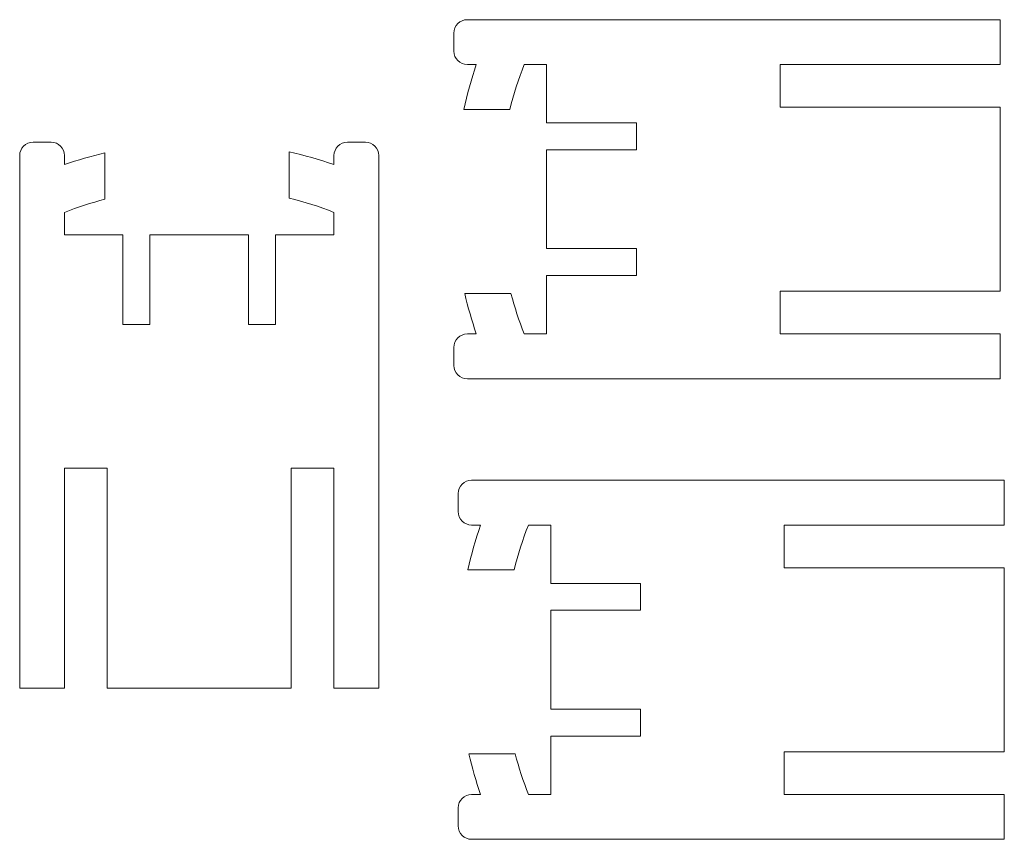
# Model space of a CAD drawing. Header units: millimetres. Extents: x 17 to 236, y 24 to 206.
import ezdxf

# ---------------------------------------------------------------- set-up
doc = ezdxf.new("R2010")
doc.units = ezdxf.units.MM

msp = doc.modelspace()

# ---------------------------------------------------------------- linework, layer by layer
at = {"color": 7, "linetype": 'Continuous', "lineweight": 15}
for p, q in [((235.04, 206.3), (116.4, 206.3)), ((235.04, 196.3), (235.04, 206.3)), ((113.4, 203.3), (113.4, 199.3)), ((116.4, 196.3), (118.4, 196.3)), ((129.04, 196.3), (134.04, 196.3)), ((134.04, 183.3), (134.04, 196.3)), ((235.04, 196.3), (186.04, 196.3)), ((186.04, 196.3), (186.04, 186.8)), ((186.04, 186.8), (235.04, 186.8)), ((235.04, 186.8), (235.04, 145.8)), ((115.58, 186.3), (125.86, 186.3)), ((154.04, 183.3), (134.04, 183.3)), ((154.04, 177.3), (154.04, 183.3)), ((19.69, 179.03), (23.69, 179.03)), ((93.69, 179.03), (89.69, 179.03)), ((16.69, 57.38), (16.69, 176.03)), ((26.69, 176.03), (26.69, 174.03)), ((35.69, 166.31), (35.69, 176.61)), ((76.69, 176.84), (76.69, 166.57)), ((86.69, 176.03), (86.69, 174.03)), ((96.69, 57.38), (96.69, 176.03)), ((134.04, 177.3), (154.04, 177.3)), ((134.04, 155.3), (134.04, 177.3)), ((26.69, 163.38), (26.69, 158.38)), ((86.69, 163.38), (86.69, 158.38)), ((26.69, 158.38), (39.69, 158.38)), ((39.69, 158.38), (39.69, 138.38)), ((45.69, 138.38), (45.69, 158.38)), ((45.69, 158.38), (67.69, 158.38)), ((67.69, 158.38), (67.69, 138.38)), ((73.69, 138.38), (73.69, 158.38)), ((73.69, 158.38), (86.69, 158.38)), ((154.04, 155.3), (134.04, 155.3)), ((154.04, 149.3), (154.04, 155.3)), ((134.04, 149.3), (154.04, 149.3)), ((134.04, 136.3), (134.04, 149.3)), ((126.11, 145.3), (115.81, 145.3)), ((186.04, 145.8), (235.04, 145.8)), ((186.04, 136.3), (186.04, 145.8)), ((39.69, 138.38), (45.69, 138.38)), ((67.69, 138.38), (73.69, 138.38)), ((116.4, 136.3), (118.4, 136.3)), ((129.04, 136.3), (134.04, 136.3)), ((235.04, 136.3), (186.04, 136.3)), ((235.04, 136.3), (235.04, 126.3)), ((113.4, 129.3), (113.4, 133.3)), ((235.04, 126.3), (116.4, 126.3)), ((26.69, 106.38), (36.19, 106.38)), ((26.69, 57.38), (26.69, 106.38)), ((36.19, 106.38), (36.19, 57.38)), ((86.69, 106.38), (77.19, 106.38)), ((77.19, 106.38), (77.19, 57.38)), ((86.69, 57.38), (86.69, 106.38)), ((236, 103.74), (117.35, 103.74)), ((236, 93.74), (236, 103.74)), ((114.35, 100.74), (114.35, 96.74)), ((117.35, 93.74), (119.35, 93.74)), ((130, 93.74), (135, 93.74)), ((135, 80.74), (135, 93.74)), ((236, 93.74), (187, 93.74)), ((187, 93.74), (187, 84.24)), ((116.54, 83.74), (126.81, 83.74)), ((187, 84.24), (236, 84.24)), ((236, 84.24), (236, 43.24)), ((155, 80.74), (135, 80.74)), ((155, 74.74), (155, 80.74)), ((135, 74.74), (155, 74.74)), ((135, 52.74), (135, 74.74)), ((26.69, 57.38), (16.69, 57.38)), ((77.19, 57.38), (36.19, 57.38)), ((86.69, 57.38), (96.69, 57.38)), ((155, 52.74), (135, 52.74)), ((155, 46.74), (155, 52.74)), ((135, 46.74), (155, 46.74)), ((135, 33.74), (135, 46.74)), ((127.07, 42.74), (116.77, 42.74)), ((187, 43.24), (236, 43.24)), ((187, 33.74), (187, 43.24)), ((117.35, 33.74), (119.35, 33.74)), ((130, 33.74), (135, 33.74)), ((236, 33.74), (187, 33.74)), ((236, 33.74), (236, 23.74)), ((114.35, 26.74), (114.35, 30.74)), ((236, 23.74), (117.35, 23.74))]:
    msp.add_line(p, q, dxfattribs=at)
for centre, radius, start, end in [((116.4, 203.3), 3, 90, 180), ((116.4, 199.3), 3, 180, 270), ((205.9, 166.3), 92.5, 161.0754, 167.5131), ((205.9, 166.3), 82.5, 158.6763, 165.9703), ((19.69, 176.03), 3, 90, 180), ((23.69, 176.03), 3, 0, 90), ((89.69, 176.03), 3, 90, 180), ((93.69, 176.03), 3, 0, 90), ((56.69, 86.53), 92.5, 103.1221, 108.9246), ((56.69, 86.53), 92.5, 71.0754, 77.5131), ((56.69, 86.53), 82.5, 104.7467, 111.3237), ((56.69, 86.53), 82.5, 68.6763, 75.9703), ((205.9, 166.3), 92.5, 193.1221, 198.9246), ((205.9, 166.3), 82.5, 194.7467, 201.3237), ((116.4, 133.3), 3, 90, 180), ((116.4, 129.3), 3, 180, 270), ((117.35, 100.74), 3, 90, 180), ((117.35, 96.74), 3, 180, 270), ((206.85, 63.74), 92.5, 161.0754, 167.5131), ((206.85, 63.74), 82.5, 158.6763, 165.9703), ((206.85, 63.74), 92.5, 193.1221, 198.9246), ((206.85, 63.74), 82.5, 194.7467, 201.3237), ((117.35, 30.74), 3, 90, 180), ((117.35, 26.74), 3, 180, 270)]:
    msp.add_arc(centre, radius, start, end, dxfattribs=at)

doc.saveas('drawing.dxf')
